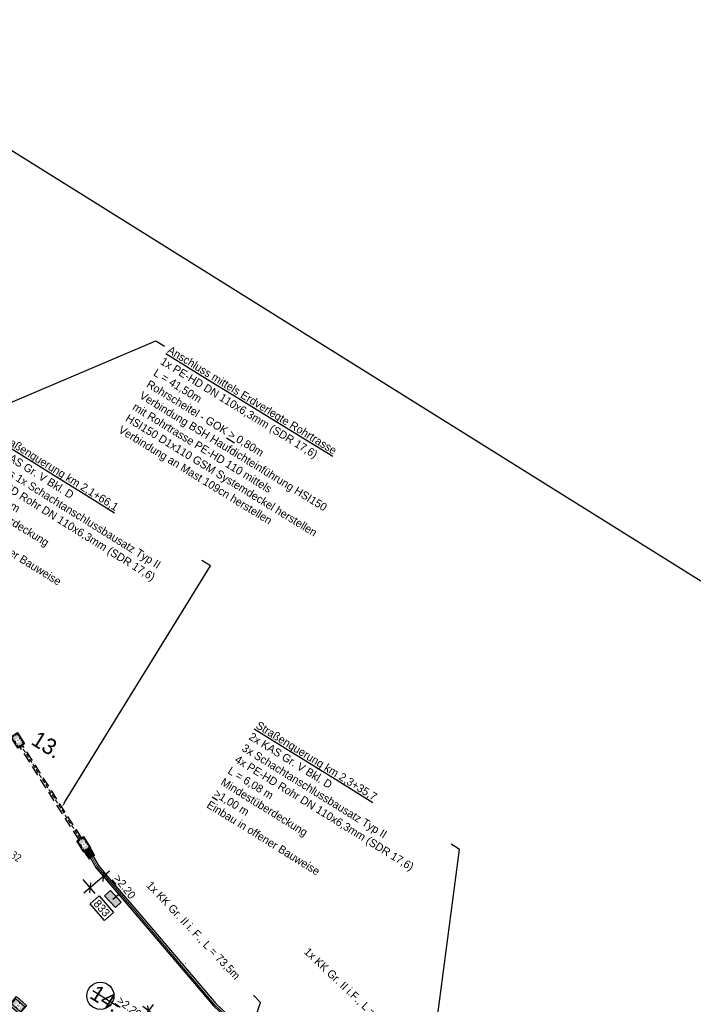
# Model space of a CAD drawing. Header units: metres. Extents: x 4433364 to 4435009, y 5475137 to 5475997.
# Tile 37 of 48: x 4434239 to 4434323, y 5475424 to 5475547. Entities that reach past the tile are written whole.
import ezdxf
from ezdxf import colors
from ezdxf.entities.mleader import LeaderData, LeaderLine
from ezdxf.math import Vec2, Vec3

# ---------------------------------------------------------------- set-up
doc = ezdxf.new("R2010")
doc.units = ezdxf.units.M
doc.header["$PDMODE"] = 64
doc.linetypes.add('STRICHLINIE', pattern=[0.75, 0.5, -0.25])
doc.linetypes.add('VERDECKT2_2', pattern=[2.38125, 1.5875, -0.79375])
doc.layers.add('GTU.Planung', color=1, linetype='Continuous', lineweight=25)
for name, color, linetype, plot in [('GTU_A_Ansichtsfenster', 6, 'Continuous', False), ('GTU_A_Hilfslayer', 3, 'Continuous', False), ('GTU_Hilfslayer', 3, 'Continuous', False)]:
    doc.layers.add(name, color=color, linetype=linetype, plot=plot)
for name, color, linetype in [('GTU_Bestand', 253, 'Continuous'), ('GTU_P', 1, 'Continuous'), ('GTU_P_Bemaßung', 1, 'Continuous'), ('GTU_P_Dritter', 191, 'Continuous'), ('GTU_Planung', 1, 'Continuous'), ('GTU_Planung_Bemaßung', 1, 'Continuous'), ('GTU_Weichen_Nr.', 191, 'Continuous')]:
    doc.layers.add(name, color=color, linetype=linetype)
doc.styles.add('K_Isocp', font='k_isocp.SHX')
doc.styles.add('PROVI', font='PROVI.SHX')
doc.styles.get("Standard").update_dxf_attribs({"font": 'PROVI.SHX'})
doc.dimstyles.new('1zu500', dxfattribs={"dimscale": 5, "dimtxt": 0.2, "dimasz": 0.18, "dimexe": 0.18, "dimexo": 0.02, "dimgap": 0.09, "dimtad": 0, "dimtih": 1, "dimtoh": 1, "dimzin": 4, "dimdsep": 46, "dimtxsty": 'PROVI', "dimblk1": 'OBLIQUE', "dimblk2": 'OBLIQUE', "dimsah": 1, "dimcen": 0.3, "dimdle": 0.2, "dimclrd": 256, "dimclre": 256, "dimclrt": 256, "dimadec": 0, "dimazin": 0, "dimtfac": 1, "dimtdec": 4, "dimtofl": 0, "dimtmove": 2, "dimatfit": 3, "dimldrblk": 'NONE', "dimfxl": 0.4, "dimfxlon": 1, "dimtfill": 1, "dimtfillclr": 256, "dimtolj": 1, "dimtzin": 0, "dimlwd": -1, "dimlwe": -1, "dimarcsym": 0})

# ---------------------------------------------------------------- blocks, each defined once
blk = doc.blocks.new('GTU_LP_KTB_KAS Gr VII Draufsicht')
at = {"layer": 'GTU_Bestand', "true_color": 0xffffff}
blk.add_hatch(color=7, dxfattribs=at).paths.add_polyline_path([(0.83, 1.4), (-0.83, 1.4), (-0.83, 0), (0.83, 0)])
at = {"layer": 'GTU_Bestand'}
blk.add_line((0, 0.29), (0, 1.12), dxfattribs=at)
for points in [[(-0.83, 1.4), (0.83, 1.4), (0.83, 0), (-0.83, 0)], [(0.77, 0.34), (0.77, 1.07), (0.72, 1.12), (-0.72, 1.12), (-0.76, 1.07), (-0.76, 0.34), (-0.72, 0.29), (0.72, 0.29)]]:
    blk.add_lwpolyline(points, close=True, dxfattribs=at)
at = {"layer": 'GTU_Bestand', "insert": (-0.15, 0.83), "char_height": 0.25, "attachment_point": 1, "style": 'PROVI', "bg_fill": 3, "box_fill_scale": 1.5, "bg_fill_color": 1, "bg_fill_transparency": 0}
blk.add_mtext('VII', dxfattribs=at)
blk = doc.blocks.new('GTU_LP_KTB_KAS Gr V Draufsicht')
at = {"true_color": 0xffffff}
blk.add_hatch(color=7, dxfattribs=at).paths.add_polyline_path([(0.83, 1), (-0.82, 1), (-0.82, 0), (0.83, 0)])
blk.add_line((0, 0.9), (0, 0.1))
blk.add_lwpolyline([(-0.82, 1), (0.83, 1), (0.83, 0), (-0.82, 0)], close=True)
at = {"linetype": 'STRICHLINIE', "ltscale": 0.5}
blk.add_lwpolyline([(0.68, 0.1), (-0.67, 0.1), (-0.72, 0.15), (-0.72, 0.85), (-0.67, 0.9), (0.68, 0.9), (0.73, 0.85), (0.73, 0.15)], close=True, dxfattribs=at)
at = {"insert": (-0.08, 0.63), "char_height": 0.25, "attachment_point": 1, "style": 'PROVI', "bg_fill": 3, "box_fill_scale": 1.5, "bg_fill_color": 1, "bg_fill_transparency": 0}
blk.add_mtext('V', dxfattribs=at)
blk = doc.blocks.new('GTU_LP_KTB_Schachtanschlussbausatz Typ II links')
at = {"true_color": 0xffffff}
blk.add_hatch(color=7, dxfattribs=at).paths.add_polyline_path([(-1.05, 0.2), (-1, 0.2), (-1, -0.2), (-1.05, -0.2), (-1.05, -0.42), (0, -0.42), (0, 0.42), (-1.05, 0.42)])
for p, q in [((-0.56, 0.36), (-1, 0.36)), ((-0.97, 0.37), (-0.97, 0.36)), ((-0.5, 0.36), (0, 0.36)), ((-0.97, -0.37), (-0.97, -0.36)), ((-0.5, -0.36), (0, -0.36))]:
    blk.add_line(p, q)
at = {"linetype": 'STRICHLINIE', "ltscale": 0.5}
for p, q in [((0, 0.31), (-1, 0.31)), ((-0.56, 0.36), (-0.56, -0.36)), ((0, -0.31), (-1, -0.31))]:
    blk.add_line(p, q, dxfattribs=at)
for points in [[(-0.97, 0.42), (-1.05, 0.42), (-1.05, 0.2), (-1, 0.2)], [(-0.56, 0.42), (-0.97, 0.42), (-0.97, 0.37), (-1, 0.37), (-1, -0.37), (-0.97, -0.37), (-0.97, -0.42), (-0.56, -0.42)], [(0, -0.42), (-0.5, -0.42), (-0.56, -0.42), (-0.56, -0.36), (-0.5, -0.36), (-0.5, 0.36), (-0.56, 0.36), (-0.56, 0.42), (0, 0.42), (0, -0.42)], [(-0.97, -0.42), (-1.05, -0.42), (-1.05, -0.2), (-1, -0.2)], [(-0.56, -0.36), (-1, -0.36)]]:
    blk.add_lwpolyline(points)
blk = doc.blocks.new('_OBLIQUE')
at = {"color": 0, "linetype": 'ByBlock'}
blk.add_line((-0.5, -0.5), (0.5, 0.5), dxfattribs=at)
blk = doc.blocks.new('*D199')
at = {"layer": 'Defpoints', "color": 0}
for p in [(4434248.35, 5475441.37), (4434246.68, 5475439.94), (4434247.63, 5475438.82)]:
    blk.add_point(p, dxfattribs=at)
at = {"layer": 'GTU_P_Bemaßung', "linetype": 'Continuous'}
for p, q in [((4434250.07, 5475440.89), (4434246.87, 5475438.17)), ((4434248.42, 5475441.29), (4434249.89, 5475439.56)), ((4434246.74, 5475439.87), (4434248.22, 5475438.13))]:
    blk.add_line(p, q, dxfattribs=at)
at = {"layer": 'GTU_P_Bemaßung', "xscale": 0.8999999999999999, "yscale": 0.8999999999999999, "zscale": 0.8999999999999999}
for p, rotation in [((4434249.31, 5475440.24), 40.38412027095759), ((4434247.63, 5475438.82), 220.3841202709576)]:
    blk.add_blockref('_OBLIQUE', p, dxfattribs=dict(at, rotation=rotation))
at = {"layer": 'GTU_P_Bemaßung', "insert": (4434251.97, 5475438.95), "char_height": 1, "attachment_point": 5, "rotation": 308.6414, "style": 'PROVI', "bg_fill": 3, "box_fill_scale": 1.1, "bg_fill_color": 256, "bg_fill_true_color": 13158600, "bg_fill_transparency": 0}
blk.add_mtext('\\A1;{\\L\\A1;>}\\A1;2.20', dxfattribs=at)
blk = doc.blocks.new('_None')
blk = doc.blocks.new('*D286')
at = {"layer": 'Defpoints', "color": 0}
for p in [(4434256.57, 5475422.26), (4434255.25, 5475420.5)]:
    blk.add_point(p, dxfattribs=at)
at = {"layer": 'GTU_Planung_Bemaßung'}
for p, q in [((4434253.03, 5475420.92), (4434255.56, 5475424.27)), ((4434256.49, 5475422.32), (4434254.23, 5475424.02)), ((4434255.17, 5475420.56), (4434252.91, 5475422.26))]:
    blk.add_line(p, q, dxfattribs=at)
at = {"layer": 'GTU_Planung_Bemaßung', "xscale": 0.8999999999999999, "yscale": 0.8999999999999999, "zscale": 0.8999999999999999}
for p, rotation in [((4434254.95, 5475423.48), 53.01294796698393), ((4434253.63, 5475421.72), 233.0129479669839)]:
    blk.add_blockref('_OBLIQUE', p, dxfattribs=dict(at, rotation=rotation))
at = {"layer": 'GTU_Planung_Bemaßung', "insert": (4434252.54, 5475423.92), "char_height": 1, "attachment_point": 5, "rotation": 323.0129, "style": 'PROVI', "bg_fill": 3, "box_fill_scale": 1.1, "bg_fill_color": 256, "bg_fill_true_color": 13158600, "bg_fill_transparency": 0}
blk.add_mtext('\\A1;{\\L\\A1;>}\\A1;2.20', dxfattribs=at)
at = {"layer": 'Defpoints', "color": 0}
blk.add_point((4434254.95, 5475423.48), dxfattribs=at)

msp = doc.modelspace()

# ---------------------------------------------------------------- hatches: boundary and pattern name
at = {"layer": 'GTU_P_Dritter', "linetype": 'STRICHLINIE', "ltscale": 2, "transparency": 33554687}
msp.add_hatch(color=256, dxfattribs=at).paths.add_polyline_path([(4434251.543, 5475437.017), (4434250.205, 5475438.505), (4434249.462, 5475437.836), (4434250.799, 5475436.349)])

# ---------------------------------------------------------------- linework, layer by layer
at = {"layer": 'GTU_A_Ansichtsfenster', "linetype": 'Continuous', "ltscale": 2}
msp.add_lwpolyline([(4434050.756, 5475647.656), (4434486.436, 5475375.651), (4434421.455, 5475174.548), (4433942.191, 5475473.764)], close=True, dxfattribs=at)
at = {"layer": 'GTU_P_Dritter', "ltscale": 2}
msp.add_line((4434259.594, 5475429.387), (4434259.585, 5475429.398), dxfattribs=at)
at = {"layer": 'GTU_P_Dritter', "linetype": 'Continuous', "ltscale": 2}
msp.add_lwpolyline([(4434250.205, 5475438.505), (4434251.543, 5475437.017), (4434250.799, 5475436.349), (4434249.462, 5475437.836)], close=True, dxfattribs=at)
msp.add_lwpolyline([(4434250.502, 5475437.427), (4434251.196, 5475437.99)], dxfattribs=at)
at = {"layer": 'GTU_P_Dritter', "ltscale": 2}
msp.add_lwpolyline([(4434259.574, 5475429.408), (4434259.585, 5475429.398)], dxfattribs=at)

# ---------------------------------------------------------------- next in the draw order: block references
at = {"layer": 'GTU_Planung'}
for name, p, rotation in [('GTU_LP_KTB_KAS Gr V Draufsicht', (4434238.178, 5475456.962), 302.455343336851), ('GTU_LP_KTB_KAS Gr V Draufsicht', (4434246.422, 5475443.989), 302.455343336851), ('GTU_LP_KTB_KAS Gr VII Draufsicht', (4434238.17, 5475423.644), 318.8655390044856)]:
    msp.add_blockref(name, p, dxfattribs=dict(at, rotation=rotation))

# ---------------------------------------------------------------- next in the draw order: texts
at = {"layer": 'GTU_Hilfslayer', "insert": (4434237.811, 5475443.691), "char_height": 1, "width": 4.55305, "attachment_point": 2, "rotation": 328.02, "bg_fill": 3, "box_fill_scale": 1, "bg_fill_color": 256, "bg_fill_true_color": 13158600, "bg_fill_transparency": 0}
msp.add_mtext('\\Fiso8|c0;KS 32', dxfattribs=at)
at = {"layer": 'GTU_Weichen_Nr.', "color": 191, "insert": (4434249.105, 5475436.28), "char_height": 1, "attachment_point": 5, "rotation": 311.47128, "style": 'K_Isocp', "bg_fill": 19, "box_fill_scale": 1.25, "bg_fill_color": 1, "bg_fill_transparency": 0}
msp.add_mtext('833', dxfattribs=at)

# ---------------------------------------------------------------- next in the draw order: linework, layer by layer
at = {"layer": 'GTU.Planung', "linetype": 'VERDECKT2_2', "ltscale": 0.8}
for points in [[(4434246.232, 5475444.846), (4434238.869, 5475456.424)], [(4434246.57, 5475445.061), (4434239.206, 5475456.638)]]:
    msp.add_lwpolyline(points, dxfattribs=at)
at = {"layer": 'GTU_P', "linetype": 'Continuous'}
for points in [[(4434247.649, 5475442.616), (4434248.351, 5475441.37), (4434249.278, 5475440.28), (4434254.526, 5475434.11), (4434263.047, 5475424.092), (4434266.15, 5475421.184), (4434274.826, 5475413.366), (4434281.974, 5475406.926), (4434291.242, 5475400.573), (4434298.226, 5475395.951), (4434301.678, 5475393.7)], [(4434247.998, 5475442.812), (4434248.68, 5475441.6), (4434249.583, 5475440.539), (4434254.831, 5475434.369), (4434263.337, 5475424.369), (4434266.421, 5475421.479), (4434275.094, 5475413.664), (4434282.222, 5475407.241), (4434291.466, 5475400.905), (4434298.446, 5475396.285), (4434301.896, 5475394.035)]]:
    msp.add_lwpolyline(points, dxfattribs=at)
at = {"layer": 'GTU_Planung', "color": 7, "linetype": 'STRICHLINIE', "lineweight": 20, "true_color": 0xffffff}
msp.add_lwpolyline([(4434246.401, 5475444.953), (4434239.038, 5475456.531)], dxfattribs=at)
at = {"layer": 'GTU_Planung', "color": 7, "linetype": 'Continuous', "lineweight": 20, "true_color": 0xffffff}
msp.add_lwpolyline([(4434247.824, 5475442.714), (4434248.516, 5475441.485), (4434249.43, 5475440.409), (4434254.678, 5475434.24), (4434263.192, 5475424.231), (4434266.286, 5475421.331), (4434274.96, 5475413.515), (4434282.098, 5475407.083), (4434291.354, 5475400.739), (4434298.336, 5475396.118), (4434301.787, 5475393.868)], dxfattribs=at)

# ---------------------------------------------------------------- next in the draw order: block references
at = {"layer": 'GTU_Planung', "rotation": 122.4553434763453}
msp.add_blockref('GTU_LP_KTB_Schachtanschlussbausatz Typ II links', (4434247.286, 5475443.561), dxfattribs=at)

# ---------------------------------------------------------------- next in the draw order: dimensions: what is measured, and where the dimension line sits
at = {"layer": 'GTU_P_Bemaßung', "linetype": 'Continuous'}
dim = msp.add_linear_dim(base=(4434247.633, 5475438.819), p1=(4434248.351, 5475441.37), p2=(4434246.675, 5475439.945), angle=220.38412, text='{\\L\\A1;>}\\A1;<>', dimstyle='1zu500', dxfattribs=at)
dim.commit()
dim.dimension.update_dxf_attribs({"geometry": '*D199', "text_midpoint": (4434251.969, 5475438.948), "dimtype": 161})

# ---------------------------------------------------------------- next in the draw order: leaders
ml = msp.add_multileader_mtext('Standard', dxfattribs=at)
ml.set_content('{\\LAnschluss mittels Erdverlegte Rohrtrasse}\\P1x PE-HD DN 110x6,3mm (SDR 17,6)\\PL = 41,50m\\PRohrscheitel - GOK {\\L\\A1;>} 0,80m\\PVerbindung BSH Haufdichteinführung HSI150\\Pmit Rohrtrasse PE-HD 110 mittels\\PHSI150 D1x110 GSM Systemdeckel herstellen\\PVerbindung an Mast 109cn herstellen ', color=256, style='PROVI')
ml.set_leader_properties(color=256, linetype='ByLayer', lineweight=-1)
ml.build(insert=Vec2(0, 0))
ml.multileader.update_dxf_attribs({"dogleg_length": 1.25, "arrow_head_size": 0.625, "scale": 0.5})
ctx = ml.context
ctx.base_point, ctx.scale, ctx.char_height, ctx.arrow_head_size, ctx.landing_gap_size, ctx.plane_origin, ctx.plane_x_axis, ctx.plane_y_axis = Vec3(4434256.93, 5475506.405), 0.5, 1, 0.625, 0.625, Vec3(10219843.784, 10043376.985), Vec3(0.8520539, -0.523454), Vec3(0.523454, 0.8520539)
notes = []
notes.append((ctx, [(0, (1, 1, 0), (4434255.865, 5475507.059), (0.8520539, -0.523454), 1.25, [(0, [(4434198.2, 5475482.622)], 0, [])])]))
ctx.mtext.insert, ctx.mtext.text_direction, ctx.mtext.rotation = Vec3(4434257.725, 5475506.504), Vec3(0.8520539, -0.523454), 2.8349383
ctx.mtext.has_bg_fill, ctx.mtext.bg_color, ctx.mtext.bg_scale_factor, ctx.mtext.bg_transparency, ctx.mtext.use_window_bg_color = 1, -1027028792, 1, 0, 1
for ctx, leaders in notes:
    for number, flags, end, landing, length, lines in leaders:
        leader = LeaderData()
        leader.index, (leader.has_last_leader_line, leader.has_dogleg_vector, leader.attachment_direction) = number, flags
        leader.last_leader_point, leader.dogleg_vector, leader.dogleg_length = Vec3(end), Vec3(landing), length
        for number, points, colour, breaks in lines:
            line = LeaderLine()
            line.index, line.vertices, line.color, line.breaks = number, Vec3.list(points), colors.encode_raw_color(colour), breaks
            leader.lines.append(line)
        ctx.leaders.append(leader)

# ---------------------------------------------------------------- next in the draw order: leaders
ml = msp.add_multileader_mtext('Standard', dxfattribs=at)
ml.set_content('{\\LStraßenquerung km 2,1+66,1}\\P2x {\\A1;KAS Gr. V Bkl. D\\PJeweils 1x Schachtanschlussbausatz Typ II\\P}4x PE-HD Rohr DN 110x6,3mm (SDR 17,6)\\PL = 13,75 m\\PMindestüberdeckung\\P≥ 1,00m\\PEinbau in offener Bauweise', color=256, style='PROVI')
ml.set_leader_properties(color=256, linetype='ByLayer', lineweight=-1)
ml.build(insert=Vec2(0, 0))
ml.multileader.update_dxf_attribs({"dogleg_length": 1.25, "arrow_head_size": 0.625, "scale": 0.5})
ctx = ml.context
ctx.base_point, ctx.scale, ctx.char_height, ctx.arrow_head_size, ctx.landing_gap_size, ctx.plane_origin, ctx.plane_x_axis, ctx.plane_y_axis = Vec3(4434235.721, 5475495.765), 0.5, 1, 0.625, 0.625, Vec3(10205662.289, 10061544.397, 0), Vec3(0.848995, -0.5284009, 0), Vec3(0.5284009, 0.848995, 0)
notes = []
notes.append((ctx, [(0, (1, 1, 0), (4434262.673, 5475478.991), (-0.848995, 0.5284009, 0), 1.25, [(0, [(4434244.134, 5475448.925)], 0, [])])]))
ctx.mtext.insert, ctx.mtext.text_direction, ctx.mtext.rotation = Vec3(4434236.516, 5475495.859), Vec3(0.848995, -0.5284009, 0), 3.0657995
ctx.mtext.has_bg_fill, ctx.mtext.bg_color, ctx.mtext.bg_scale_factor, ctx.mtext.bg_transparency, ctx.mtext.use_window_bg_color = 1, -1027028792, 1, 0, 1
ml = msp.add_multileader_mtext('Standard', dxfattribs=at)
ml.set_content('1x KK Gr. II i. F., L = 73,5m ', color=256, style='PROVI')
ml.set_leader_properties(color=256, linetype='ByLayer', lineweight=-1)
ml.build(insert=Vec2(0, 0))
ml.multileader.update_dxf_attribs({"dogleg_length": 1.25, "arrow_head_size": 0.625, "scale": 0.5})
ctx = ml.context
ctx.base_point, ctx.scale, ctx.char_height, ctx.arrow_head_size, ctx.landing_gap_size, ctx.plane_origin, ctx.plane_x_axis, ctx.plane_y_axis = Vec3(4434254.441, 5475439.783), 0.5, 1, 0.625, 0.625, Vec3(11202359.199, 8396484.809), Vec3(0.6882034, -0.7255178), Vec3(0.7255178, 0.6882034)
notes.append((ctx, [(0, (1, 1, 0), (4434268.916, 5475424.523), (-0.6882034, 0.7255178), 1.25, [(0, [(4434267.588, 5475420.427)], 0, [])])]))
ctx.mtext.insert, ctx.mtext.text_direction, ctx.mtext.rotation = Vec3(4434255.314, 5475439.749), Vec3(0.6882034, -0.7255178), 2.8349383
ctx.mtext.has_bg_fill, ctx.mtext.bg_color, ctx.mtext.bg_scale_factor, ctx.mtext.bg_transparency, ctx.mtext.use_window_bg_color = 1, -1027028792, 1, 0, 1
for ctx, leaders in notes:
    for number, flags, end, landing, length, lines in leaders:
        leader = LeaderData()
        leader.index, (leader.has_last_leader_line, leader.has_dogleg_vector, leader.attachment_direction) = number, flags
        leader.last_leader_point, leader.dogleg_vector, leader.dogleg_length = Vec3(end), Vec3(landing), length
        for number, points, colour, breaks in lines:
            line = LeaderLine()
            line.index, line.vertices, line.color, line.breaks = number, Vec3.list(points), colors.encode_raw_color(colour), breaks
            leader.lines.append(line)
        ctx.leaders.append(leader)

# ---------------------------------------------------------------- next in the draw order: leaders
ml = msp.add_multileader_mtext('Standard', dxfattribs=at)
ml.set_content('{\\LStraßenquerung km 2,3+35,7}\\P2x {\\A1;KAS Gr. V Bkl. D\\P3x Schachtanschlussbausatz Typ II\\P}4x PE-HD Rohr DN 110x6,3mm (SDR 17,6)\\PL = 6,08 m\\PMindestüberdeckung \\P{\\L>}1,00 m\\PEinbau in offener Bauweise', color=256, style='PROVI')
ml.set_leader_properties(color=256, linetype='ByLayer', lineweight=-1)
ml.build(insert=Vec2(0, 0))
ml.multileader.update_dxf_attribs({"dogleg_length": 1.25, "arrow_head_size": 0.625, "scale": 0.5})
ctx = ml.context
ctx.base_point, ctx.scale, ctx.char_height, ctx.arrow_head_size, ctx.landing_gap_size, ctx.plane_origin, ctx.plane_x_axis, ctx.plane_y_axis = Vec3(4434267.979, 5475459.583), 0.5, 1, 0.625, 0.625, Vec3(10197511.89, 10071782.987, 0), Vec3(0.8499347, -0.526888, 0), Vec3(0.526888, 0.8499347, 0)
notes = []
notes.append((ctx, [(0, (1, 1, 0), (4434293.77, 5475443.595), (-0.8499347, 0.526888, 0), 1.25, [(0, [(4434289.164, 5475408.6)], 0, [])])]))
ctx.mtext.insert, ctx.mtext.text_direction, ctx.mtext.rotation = Vec3(4434268.774, 5475459.678), Vec3(0.8499347, -0.526888, 0), 3.0657995
ctx.mtext.has_bg_fill, ctx.mtext.bg_color, ctx.mtext.bg_scale_factor, ctx.mtext.bg_transparency, ctx.mtext.use_window_bg_color = 1, -1027028792, 1, 0, 1
for ctx, leaders in notes:
    for number, flags, end, landing, length, lines in leaders:
        leader = LeaderData()
        leader.index, (leader.has_last_leader_line, leader.has_dogleg_vector, leader.attachment_direction) = number, flags
        leader.last_leader_point, leader.dogleg_vector, leader.dogleg_length = Vec3(end), Vec3(landing), length
        for number, points, colour, breaks in lines:
            line = LeaderLine()
            line.index, line.vertices, line.color, line.breaks = number, Vec3.list(points), colors.encode_raw_color(colour), breaks
            leader.lines.append(line)
        ctx.leaders.append(leader)

# ---------------------------------------------------------------- next in the draw order: linework, layer by layer
at = {"layer": 'GTU_A_Hilfslayer'}
msp.add_circle((4434248.928, 5475425.356), 1.698, dxfattribs=at)

# ---------------------------------------------------------------- next in the draw order: texts
at = {"layer": 'GTU_A_Hilfslayer', "char_height": 2, "width": 4.47294, "attachment_point": 1, "rotation": 328.06696, "style": 'PROVI'}
for s, insert in [('13.', (4434241.197, 5475458.515)), ('\\K14.', (4434248.514, 5475426.841))]:
    msp.add_mtext(s, dxfattribs=dict(at, insert=insert))

# ---------------------------------------------------------------- next in the draw order: leaders
at = {"layer": 'GTU_P_Bemaßung', "linetype": 'Continuous'}
ml = msp.add_multileader_mtext('Standard', dxfattribs=at)
ml.set_content('1x KK Gr. II i.F., L = 3,2m ', color=256, style='PROVI')
ml.set_leader_properties(color=256, linetype='ByLayer', lineweight=-1)
ml.build(insert=Vec2(0, 0))
ml.multileader.update_dxf_attribs({"dogleg_length": 1.25, "arrow_head_size": 0.625, "scale": 0.5})
ctx = ml.context
ctx.base_point, ctx.scale, ctx.char_height, ctx.arrow_head_size, ctx.landing_gap_size, ctx.plane_origin, ctx.plane_x_axis, ctx.plane_y_axis = Vec3(4434274.074, 5475431.452), 0.5, 1, 0.625, 0.625, Vec3(11036075.619, 8755013.996), Vec3(0.726099, -0.6875902), Vec3(0.6875902, 0.726099)
notes = []
notes.append((ctx, [(0, (1, 1, 0), (4434288.257, 5475418.021), (-0.726099, 0.6875902), 1.25, [(0, [(4434284.002, 5475407.747)], 0, [])])]))
ctx.mtext.insert, ctx.mtext.text_direction, ctx.mtext.rotation = Vec3(4434274.947, 5475431.465), Vec3(0.726099, -0.6875902), 2.8349383
ctx.mtext.has_bg_fill, ctx.mtext.bg_color, ctx.mtext.bg_scale_factor, ctx.mtext.bg_transparency, ctx.mtext.use_window_bg_color = 1, -1027028792, 1, 0, 1
for ctx, leaders in notes:
    for number, flags, end, landing, length, lines in leaders:
        leader = LeaderData()
        leader.index, (leader.has_last_leader_line, leader.has_dogleg_vector, leader.attachment_direction) = number, flags
        leader.last_leader_point, leader.dogleg_vector, leader.dogleg_length = Vec3(end), Vec3(landing), length
        for number, points, colour, breaks in lines:
            line = LeaderLine()
            line.index, line.vertices, line.color, line.breaks = number, Vec3.list(points), colors.encode_raw_color(colour), breaks
            leader.lines.append(line)
        ctx.leaders.append(leader)

# ---------------------------------------------------------------- next in the draw order: dimensions: what is measured, and where the dimension line sits
at = {"layer": 'GTU_Planung_Bemaßung'}
dim = msp.add_aligned_dim(p1=(4434255.246, 5475420.502), p2=(4434256.569, 5475422.259), distance=2.023, text='{\\L\\A1;>}\\A1;2.20', dimstyle='1zu500', override={"dimtxsty": 'PROVI', "dimtfill": 1, "dimtfillclr": 256}, dxfattribs=at)
dim.commit()
dim.dimension.update_dxf_attribs({"geometry": '*D286', "text_midpoint": (4434252.541, 5475423.916)})

doc.saveas('drawing.dxf')
